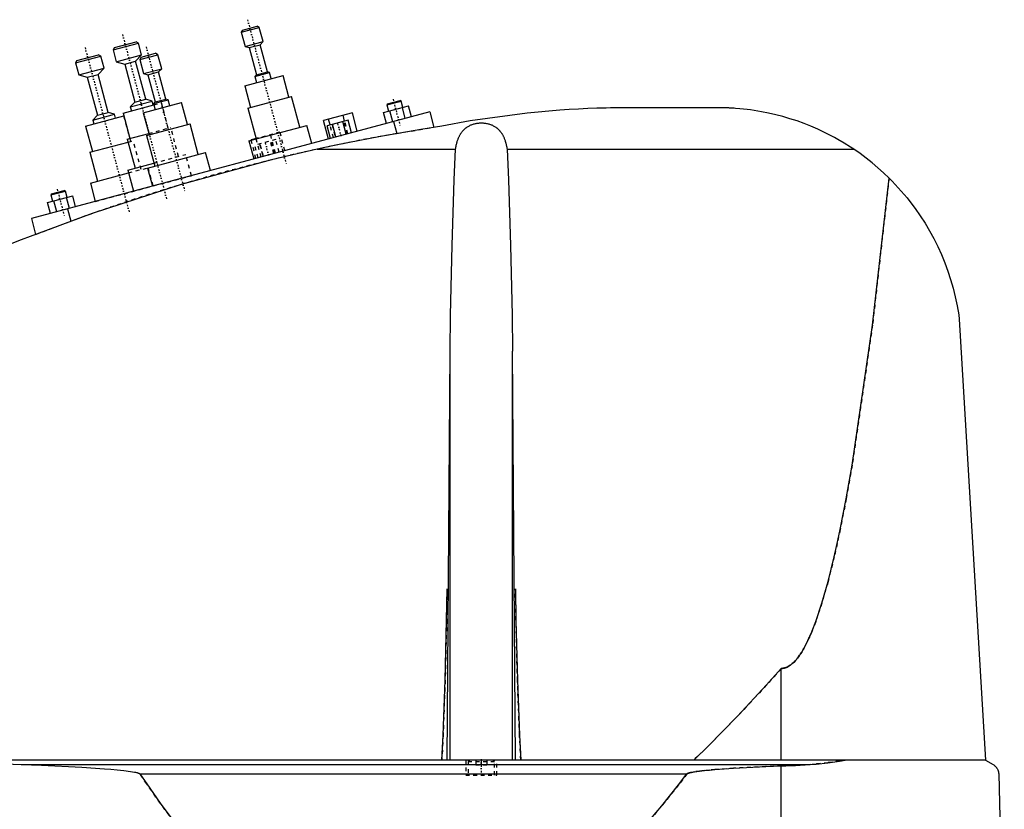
# Model space of a CAD drawing. Extents: x -702 to 174, y -319 to 984.
# Tile 4 of 8: x -563 to -300, y 124 to 335. Entities that reach past the tile are written whole.
import ezdxf

# ---------------------------------------------------------------- set-up
doc = ezdxf.new("R2010")
doc.units = 0
doc.linetypes.add('CENTER', pattern=[1.5, 0.45, -0.5, 0.05, -0.5])
doc.linetypes.add('DASHED', pattern=[2, 1, -1])
for name, color, linetype in [('AM_0', 7, 'CONTINUOUS'), ('AM_3', 7, 'DASHED'), ('AM_7', 7, 'CENTER')]:
    doc.layers.add(name, color=color, linetype=linetype)

msp = doc.modelspace()

# ---------------------------------------------------------------- linework, layer by layer
at = {"layer": 'AM_0', "color": 7, "linetype": 'CONTINUOUS'}
for p, q in [((-504.04, 331.18), (-499.21, 332.47)), ((-503.69, 331.79), (-504.04, 331.18)), ((-504.04, 331.18), (-503.03, 327.41)), ((-503.69, 331.79), (-499.82, 332.82)), ((-499.21, 332.47), (-499.82, 332.82)), ((-498.2, 328.7), (-499.21, 332.47)), ((-538.22, 326.52), (-531.45, 328.33)), ((-537.86, 327.13), (-532.07, 328.68)), ((-531.45, 328.33), (-532.07, 328.68)), ((-530.6, 325.14), (-531.45, 328.33)), ((-503.03, 327.41), (-498.2, 328.7)), ((-499.01, 327.86), (-498.2, 328.7)), ((-537.86, 327.13), (-538.22, 326.52)), ((-538.22, 326.52), (-537.36, 323.33)), ((-503.03, 327.41), (-501.91, 327.09)), ((-501.91, 327.09), (-499.01, 327.86)), ((-501.91, 327.09), (-499.97, 319.84)), ((-497.07, 320.62), (-499.01, 327.86)), ((-548.22, 323.02), (-541.45, 324.83)), ((-547.86, 323.63), (-548.22, 323.02)), ((-547.86, 323.63), (-542.07, 325.18)), ((-541.45, 324.83), (-542.07, 325.18)), ((-540.6, 321.64), (-541.45, 324.83)), ((-537.36, 323.33), (-530.6, 325.14)), ((-537.36, 323.33), (-535.12, 322.69)), ((-535.12, 322.69), (-532.22, 323.46)), ((-532.22, 323.46), (-530.6, 325.14)), ((-529.5, 313.32), (-532.22, 323.46)), ((-531.09, 323.93), (-526.26, 325.22)), ((-530.73, 324.54), (-531.09, 323.93)), ((-531.09, 323.93), (-530.08, 320.16)), ((-530.73, 324.54), (-526.87, 325.58)), ((-526.26, 325.22), (-526.87, 325.58)), ((-525.25, 321.46), (-526.26, 325.22)), ((-548.22, 323.02), (-547.36, 319.83)), ((-547.36, 319.83), (-540.6, 321.64)), ((-542.22, 319.96), (-540.6, 321.64)), ((-535.12, 322.69), (-532.4, 312.55)), ((-530.08, 320.16), (-525.25, 321.46)), ((-528.95, 319.84), (-526.06, 320.62)), ((-526.06, 320.62), (-525.25, 321.46)), ((-524.12, 313.37), (-526.06, 320.62)), ((-500.37, 319.42), (-496.51, 320.46)), ((-499.97, 319.84), (-497.07, 320.62)), ((-496.51, 320.46), (-497.07, 320.62)), ((-496.07, 318.82), (-496.51, 320.46)), ((-547.36, 319.83), (-545.12, 319.19)), ((-545.12, 319.19), (-542.22, 319.96)), ((-545.12, 319.19), (-542.4, 309.05)), ((-539.5, 309.82), (-542.22, 319.96)), ((-530.08, 320.16), (-528.95, 319.84)), ((-528.95, 319.84), (-527.01, 312.6)), ((-503.12, 316.93), (-492.88, 319.67)), ((-499.97, 319.84), (-500.37, 319.42)), ((-500.37, 319.42), (-499.93, 317.78)), ((-491.33, 313.88), (-492.88, 319.67)), ((-503.12, 316.93), (-501.57, 311.13)), ((-533.62, 311.29), (-527.82, 312.84)), ((-532.4, 312.55), (-533.62, 311.29)), ((-532.4, 312.55), (-529.5, 313.32)), ((-527.82, 312.84), (-529.5, 313.32)), ((-527.54, 311.78), (-527.82, 312.84)), ((-527.42, 312.18), (-523.56, 313.21)), ((-527.01, 312.6), (-527.42, 312.18)), ((-527.01, 312.6), (-524.12, 313.37)), ((-523.56, 313.21), (-524.12, 313.37)), ((-523.12, 311.57), (-523.56, 313.21)), ((-502.24, 310.95), (-490.65, 314.06)), ((-488.45, 305.85), (-490.65, 314.06)), ((-465.21, 311.82), (-461.34, 312.85)), ((-465.03, 312.12), (-461.65, 313.03)), ((-461.34, 312.85), (-461.65, 313.03)), ((-460.89, 311.16), (-461.34, 312.85)), ((-453.75, 309.97), (-560, 281.5)), ((-535.55, 309.63), (-527.32, 311.84)), ((-533.62, 311.29), (-533.33, 310.23)), ((-530.17, 309.68), (-519.93, 312.42)), ((-527.42, 312.18), (-526.98, 310.54)), ((-518.37, 306.63), (-519.93, 312.42)), ((-502.24, 310.95), (-500.04, 302.74)), ((-466.08, 309.77), (-459.39, 311.56)), ((-465.03, 312.12), (-465.21, 311.82)), ((-465.21, 311.82), (-464.75, 310.13)), ((-463.63, 307.32), (-464.41, 310.22)), ((-460.29, 308.22), (-461.06, 311.12)), ((-458.61, 308.67), (-459.39, 311.56)), ((-453.75, 309.97), (-452.64, 305.83)), ((-374, 311), (-405.5, 311)), ((-545.55, 306.13), (-535.35, 308.87)), ((-543.62, 307.79), (-537.82, 309.34)), ((-542.4, 309.05), (-543.62, 307.79)), ((-543.62, 307.79), (-543.33, 306.73)), ((-542.4, 309.05), (-539.5, 309.82)), ((-537.82, 309.34), (-539.5, 309.82)), ((-537.54, 308.28), (-537.82, 309.34)), ((-535.55, 309.63), (-533.74, 302.87)), ((-530.17, 309.68), (-528.61, 303.89)), ((-474.39, 309.72), (-482.11, 307.65)), ((-480.79, 302.72), (-482.11, 307.65)), ((-475.53, 307.76), (-481.11, 306.26)), ((-480.34, 306.47), (-480.76, 308.01)), ((-476.02, 304), (-476.93, 307.38)), ((-476.48, 307.5), (-476.89, 309.05)), ((-474.62, 304.38), (-475.53, 307.76)), ((-473.07, 304.79), (-474.39, 309.72)), ((-465.3, 306.87), (-466.08, 309.77)), ((-463.41, 307.38), (-462.55, 304.19)), ((-545.55, 306.13), (-543.74, 299.37)), ((-529.29, 303.7), (-517.7, 306.81)), ((-515.5, 298.6), (-517.7, 306.81)), ((-501.98, 302.22), (-486.52, 306.36)), ((-485.23, 301.54), (-486.52, 306.36)), ((-480.2, 302.88), (-481.11, 306.26)), ((-478.81, 303.26), (-479.71, 306.64)), ((-534.42, 302.69), (-528.7, 304.22)), ((-534.42, 302.69), (-532.35, 294.96)), ((-529.29, 303.7), (-527.09, 295.49)), ((-501.98, 302.22), (-500.68, 297.39)), ((-500.07, 302.84), (-501.43, 302.47)), ((-501.41, 302.38), (-501.43, 302.47)), ((-500.05, 302.74), (-500.08, 302.84)), ((-544.42, 299.19), (-534.21, 301.92)), ((-483.81, 300), (-446.87, 300)), ((-433.13, 300), (-340.66, 300)), ((-544.42, 299.19), (-542.35, 291.46)), ((-529.02, 294.98), (-513.57, 299.12)), ((-512.27, 294.29), (-513.57, 299.12)), ((-534.28, 294.44), (-527.31, 296.31)), ((-534.28, 294.44), (-532.77, 288.8)), ((-529.02, 294.98), (-527.73, 290.15)), ((-544.28, 290.94), (-534.07, 293.68)), ((-554.62, 288.12), (-551.24, 289.02)), ((-550.93, 288.85), (-551.24, 289.02)), ((-544.28, 290.94), (-542.97, 286.06)), ((-555.67, 285.77), (-548.98, 287.56)), ((-554.8, 287.81), (-550.93, 288.85)), ((-554.62, 288.12), (-554.8, 287.81)), ((-554.8, 287.81), (-554.34, 286.12)), ((-550.48, 287.16), (-550.93, 288.85)), ((-549.88, 284.21), (-550.65, 287.11)), ((-548.2, 284.66), (-548.98, 287.56)), ((-554.89, 282.87), (-555.67, 285.77)), ((-553.22, 283.32), (-554, 286.21)), ((-550.34, 284.09), (-549.45, 280.77)), ((-560, 281.5), (-558.87, 277.27)), ((-312.5, 254.62), (-305.5, 137.05)), ((-449.12, 137.05), (-448.33, 246.12)), ((-448.33, 137.05), (-448.33, 246.12)), ((-430.88, 137.05), (-431.67, 246.12)), ((-431.67, 137.05), (-431.67, 246.12)), ((-360, 137.05), (-360, 161.49)), ((-305.5, 137.05), (-697, 137.05)), ((-594.4, 137.05), (-562.76, 135.85)), ((-305.5, 137.05), (-303.5, 135.85)), ((-562.76, 135.85), (-352.3, 135.85)), ((-360, 76.5), (-360, 135.49)), ((-531.04, 133.35), (-385.14, 133.35)), ((-302, 133.35), (-300.5, 76.5))]:
    msp.add_line(p, q, dxfattribs=at)
for points in [[(-405.5, 311, 0), (-406.72, 310.98, 0), (-409.16, 310.91, 0), (-411.61, 310.82, 0), (-412.84, 310.77, 0), (-414.08, 310.71, 0), (-416.55, 310.57, 0), (-419.04, 310.41, 0), (-427.81, 309.63, 0), (-442.95, 307.54, 0), (-450.5, 306.15, 0)], [(-340.66, 300, 0), (-341.49, 300.55, 0), (-343.18, 301.62, 0), (-344.91, 302.63, 0), (-345.78, 303.11, 0), (-346.66, 303.59, 0), (-348.44, 304.49, 0), (-350.25, 305.34, 0), (-352.08, 306.13, 0), (-353.92, 306.86, 0), (-355.79, 307.53, 0), (-356.73, 307.84, 0), (-357.67, 308.14, 0), (-359.56, 308.7, 0), (-361.45, 309.2, 0), (-363.36, 309.63, 0), (-365.27, 310.01, 0), (-367.2, 310.33, 0), (-368.16, 310.47, 0), (-369.12, 310.6, 0), (-371.06, 310.8, 0), (-372.2, 310.89, 0), (-372.53, 310.92, 0), (-372.85, 310.94, 0), (-373.02, 310.95, 0), (-373.18, 310.96, 0), (-373.51, 310.98, 0), (-373.84, 310.99, 0), (-374, 311, 0)], [(-450.5, 306.15, 0), (-456.16, 305.27, 0), (-467.37, 303.33, 0), (-478.39, 301.16, 0), (-483.81, 300, 0)], [(-446.87, 300, 0), (-446.86, 300.1, 0), (-446.83, 300.31, 0), (-446.79, 300.51, 0), (-446.77, 300.61, 0), (-446.75, 300.72, 0), (-446.71, 300.92, 0), (-446.67, 301.12, 0), (-446.62, 301.32, 0), (-446.57, 301.52, 0), (-446.52, 301.72, 0), (-446.49, 301.82, 0), (-446.46, 301.92, 0), (-446.4, 302.12, 0), (-446.34, 302.31, 0), (-446.28, 302.5, 0), (-446.21, 302.69, 0), (-446.13, 302.88, 0), (-446.1, 302.97, 0), (-446.06, 303.06, 0), (-445.98, 303.24, 0), (-445.89, 303.42, 0), (-445.85, 303.51, 0), (-445.8, 303.59, 0), (-445.71, 303.77, 0), (-445.62, 303.93, 0), (-445.57, 304.02, 0), (-445.52, 304.1, 0), (-445.41, 304.26, 0), (-445.3, 304.42, 0), (-445.19, 304.57, 0), (-445.07, 304.72, 0), (-444.95, 304.87, 0), (-444.89, 304.94, 0), (-444.83, 305.01, 0), (-444.7, 305.15, 0), (-444.57, 305.28, 0), (-444.43, 305.41, 0), (-444.29, 305.54, 0), (-444.14, 305.66, 0), (-444.07, 305.71, 0), (-443.99, 305.77, 0), (-443.84, 305.88, 0), (-443.68, 305.99, 0), (-443.52, 306.09, 0), (-443.35, 306.19, 0), (-443.17, 306.28, 0), (-443.08, 306.33, 0), (-442.99, 306.37, 0), (-442.8, 306.46, 0), (-442.61, 306.54, 0), (-442.41, 306.61, 0), (-442.21, 306.68, 0), (-442, 306.74, 0), (-441.9, 306.77, 0), (-441.8, 306.8, 0), (-441.59, 306.85, 0), (-441.38, 306.89, 0), (-441.16, 306.93, 0), (-440.95, 306.96, 0), (-440.74, 306.98, 0), (-440.63, 306.99, 0), (-440.52, 307, 0), (-440.31, 307.01, 0), (-440.1, 307.02, 0), (-440, 307.02, 0), (-439.9, 307.02, 0), (-439.69, 307.01, 0), (-439.48, 307, 0), (-439.37, 306.99, 0), (-439.26, 306.98, 0), (-439.05, 306.96, 0), (-438.84, 306.93, 0), (-438.62, 306.89, 0), (-438.41, 306.85, 0), (-438.2, 306.8, 0), (-438.1, 306.77, 0), (-438, 306.74, 0), (-437.79, 306.68, 0), (-437.59, 306.61, 0), (-437.39, 306.54, 0), (-437.2, 306.46, 0), (-437.01, 306.37, 0), (-436.92, 306.33, 0), (-436.83, 306.28, 0), (-436.65, 306.19, 0), (-436.48, 306.09, 0), (-436.32, 305.99, 0), (-436.16, 305.88, 0), (-436.01, 305.77, 0), (-435.93, 305.71, 0), (-435.86, 305.66, 0), (-435.71, 305.54, 0), (-435.57, 305.41, 0), (-435.43, 305.28, 0), (-435.3, 305.15, 0), (-435.17, 305.01, 0), (-435.11, 304.94, 0), (-435.05, 304.87, 0), (-434.93, 304.72, 0), (-434.81, 304.57, 0), (-434.7, 304.42, 0), (-434.59, 304.26, 0), (-434.48, 304.1, 0), (-434.43, 304.02, 0), (-434.38, 303.93, 0), (-434.29, 303.77, 0), (-434.2, 303.59, 0), (-434.15, 303.51, 0), (-434.11, 303.42, 0), (-434.02, 303.24, 0), (-433.94, 303.06, 0), (-433.9, 302.97, 0), (-433.87, 302.88, 0), (-433.79, 302.69, 0), (-433.72, 302.5, 0), (-433.66, 302.31, 0), (-433.6, 302.12, 0), (-433.54, 301.92, 0), (-433.51, 301.82, 0), (-433.48, 301.72, 0), (-433.43, 301.52, 0), (-433.38, 301.32, 0), (-433.33, 301.12, 0), (-433.29, 300.92, 0), (-433.25, 300.72, 0), (-433.23, 300.61, 0), (-433.21, 300.51, 0), (-433.17, 300.31, 0), (-433.14, 300.1, 0), (-433.13, 300, 0)], [(-483.81, 300, 0), (-495.97, 297.17, 0), (-520.06, 290.59, 0), (-543.79, 282.83, 0), (-555.5, 278.5, 0)], [(-448.33, 246.12, 0), (-448.19, 255.73, 0), (-447.78, 274.34, 0), (-447.21, 291.8, 0), (-446.87, 300, 0)], [(-433.13, 300, 0), (-432.79, 291.8, 0), (-432.22, 274.34, 0), (-431.81, 255.73, 0), (-431.67, 246.12, 0)], [(-331.25, 292.3, 0), (-332.71, 293.71, 0), (-335.77, 296.37, 0), (-338.99, 298.84, 0), (-340.66, 300, 0)], [(-360, 161.49, 0), (-359.98, 161.49, 0), (-359.93, 161.49, 0), (-359.88, 161.49, 0), (-359.86, 161.5, 0), (-359.84, 161.5, 0), (-359.79, 161.5, 0), (-359.74, 161.5, 0), (-359.7, 161.51, 0), (-359.65, 161.51, 0), (-359.6, 161.52, 0), (-359.58, 161.52, 0), (-359.56, 161.52, 0), (-359.51, 161.53, 0), (-359.46, 161.53, 0), (-359.42, 161.54, 0), (-359.37, 161.55, 0), (-359.32, 161.56, 0), (-359.3, 161.56, 0), (-359.28, 161.57, 0), (-359.23, 161.58, 0), (-359.18, 161.59, 0), (-359.16, 161.6, 0), (-359.14, 161.6, 0), (-359.09, 161.61, 0), (-359.04, 161.63, 0), (-359.02, 161.63, 0), (-359, 161.64, 0), (-358.95, 161.65, 0), (-358.9, 161.67, 0), (-358.86, 161.68, 0), (-358.81, 161.7, 0), (-358.76, 161.72, 0), (-358.74, 161.73, 0), (-358.72, 161.73, 0), (-358.67, 161.75, 0), (-358.62, 161.77, 0), (-358.46, 161.84, 0), (-358.18, 161.98, 0), (-357.9, 162.14, 0), (-357.62, 162.32, 0), (-357.48, 162.42, 0), (-357.34, 162.53, 0), (-357.06, 162.76, 0), (-356.78, 163.01, 0), (-356.5, 163.29, 0), (-356.23, 163.59, 0), (-355.95, 163.91, 0), (-355.81, 164.08, 0), (-355.67, 164.25, 0), (-355.39, 164.62, 0), (-355.11, 165.01, 0), (-354.97, 165.21, 0), (-354.83, 165.42, 0), (-354.55, 165.86, 0), (-354.27, 166.32, 0), (-354.13, 166.56, 0), (-354, 166.8, 0), (-353.72, 167.31, 0), (-353.44, 167.83, 0), (-353.16, 168.38, 0), (-352.88, 168.96, 0), (-352.61, 169.55, 0), (-352.47, 169.86, 0), (-352.33, 170.17, 0), (-352.05, 170.81, 0), (-351.78, 171.48, 0), (-350.81, 173.98, 0), (-349.16, 178.92, 0), (-347.51, 184.67, 0), (-345.88, 191.23, 0), (-345.07, 194.81, 0), (-344.27, 198.59, 0), (-342.67, 206.74, 0), (-341.08, 215.68, 0), (-335.67, 253.02, 0), (-331.25, 292.3, 0)], [(-331.25, 292.3, 0), (-330.4, 291.45, 0), (-328.77, 289.71, 0), (-327.2, 287.91, 0), (-326.44, 287, 0), (-325.7, 286.07, 0), (-324.27, 284.17, 0), (-322.92, 282.23, 0), (-321.64, 280.24, 0), (-320.44, 278.21, 0), (-319.31, 276.14, 0), (-318.78, 275.1, 0), (-318.26, 274.04, 0), (-317.29, 271.89, 0), (-316.39, 269.72, 0), (-315.57, 267.5, 0), (-314.83, 265.25, 0), (-314.17, 262.96, 0), (-313.87, 261.8, 0), (-313.59, 260.63, 0), (-313.09, 258.26, 0), (-312.67, 255.85, 0), (-312.5, 254.62, 0)], [(-555.5, 278.5, 0), (-562.76, 275.82, 0), (-577.17, 270.17, 0), (-591.43, 264.15, 0), (-598.5, 261.01, 0)], [(-450.53, 137.05, 0), (-450.19, 143.72, 0), (-449.64, 158.37, 0), (-449.25, 174.39, 0), (-449.12, 182.75, 0)], [(-430.88, 182.75, 0), (-430.75, 174.39, 0), (-430.36, 158.37, 0), (-429.81, 143.72, 0), (-429.47, 137.05, 0)], [(-383.32, 137.05, 0), (-379.43, 140.82, 0), (-371.66, 148.72, 0), (-363.89, 157.11, 0), (-360, 161.49, 0)], [(-352.3, 135.85, 0), (-350.72, 135.99, 0), (-347.58, 136.34, 0), (-344.47, 136.79, 0), (-342.93, 137.05, 0)], [(-562.76, 135.85, 0), (-557.28, 135.66, 0), (-546.52, 135.14, 0), (-540.47, 134.74, 0), (-538.78, 134.6, 0), (-537.11, 134.45, 0), (-536.23, 134.36, 0), (-535.34, 134.26, 0), (-533.54, 134.02, 0), (-532.52, 133.85, 0), (-532.24, 133.79, 0), (-531.96, 133.73, 0), (-531.83, 133.69, 0), (-531.69, 133.65, 0), (-531.54, 133.61, 0), (-531.49, 133.59, 0), (-531.44, 133.57, 0), (-531.42, 133.57, 0), (-531.4, 133.56, 0), (-531.35, 133.54, 0), (-531.3, 133.52, 0), (-531.26, 133.5, 0), (-531.22, 133.48, 0), (-531.17, 133.45, 0), (-531.15, 133.44, 0), (-531.13, 133.43, 0), (-531.11, 133.41, 0), (-531.1, 133.41, 0), (-531.1, 133.4, 0), (-531.09, 133.4, 0), (-531.09, 133.4, 0), (-531.09, 133.39, 0), (-531.08, 133.39, 0), (-531.07, 133.38, 0), (-531.07, 133.38, 0), (-531.06, 133.37, 0), (-531.06, 133.37, 0), (-531.06, 133.37, 0), (-531.05, 133.36, 0), (-531.05, 133.35, 0), (-531.04, 133.35, 0)], [(-385.14, 133.35, 0), (-385.14, 133.35, 0), (-385.13, 133.36, 0), (-385.13, 133.36, 0), (-385.13, 133.36, 0), (-385.12, 133.37, 0), (-385.12, 133.37, 0), (-385.12, 133.37, 0), (-385.11, 133.38, 0), (-385.11, 133.38, 0), (-385.1, 133.39, 0), (-385.1, 133.39, 0), (-385.09, 133.39, 0), (-385.09, 133.39, 0), (-385.08, 133.4, 0), (-385.07, 133.41, 0), (-385.05, 133.42, 0), (-385.03, 133.43, 0), (-385, 133.45, 0), (-384.96, 133.47, 0), (-384.93, 133.48, 0), (-384.9, 133.5, 0), (-384.86, 133.51, 0), (-384.84, 133.52, 0), (-384.83, 133.52, 0), (-384.79, 133.54, 0), (-384.76, 133.55, 0), (-384.63, 133.59, 0), (-384.52, 133.62, 0), (-384.41, 133.65, 0), (-384.18, 133.71, 0), (-383.95, 133.76, 0), (-383.13, 133.91, 0), (-381.81, 134.09, 0), (-381.15, 134.17, 0), (-380.47, 134.24, 0), (-379.1, 134.38, 0), (-377.71, 134.5, 0), (-372.73, 134.85, 0), (-364.12, 135.31, 0), (-360, 135.49, 0)], [(-360, 135.49, 0), (-358.77, 135.5, 0), (-356.22, 135.59, 0), (-353.62, 135.75, 0), (-352.3, 135.85, 0)], [(-303.5, 135.85, 0), (-303.44, 135.82, 0), (-303.33, 135.75, 0), (-303.23, 135.67, 0), (-303.18, 135.63, 0), (-303.12, 135.59, 0), (-303.02, 135.51, 0), (-302.93, 135.42, 0), (-302.83, 135.32, 0), (-302.74, 135.22, 0), (-302.65, 135.12, 0), (-302.61, 135.06, 0), (-302.57, 135.01, 0), (-302.48, 134.89, 0), (-302.4, 134.76, 0), (-302.32, 134.61, 0), (-302.25, 134.44, 0), (-302.2, 134.34, 0), (-302.19, 134.31, 0), (-302.18, 134.27, 0), (-302.17, 134.26, 0), (-302.17, 134.24, 0), (-302.16, 134.21, 0), (-302.14, 134.17, 0), (-302.14, 134.16, 0), (-302.13, 134.14, 0), (-302.12, 134.11, 0), (-302.11, 134.07, 0), (-302.11, 134.05, 0), (-302.1, 134.03, 0), (-302.09, 134, 0), (-302.08, 133.96, 0), (-302.07, 133.92, 0), (-302.06, 133.88, 0), (-302.06, 133.84, 0), (-302.05, 133.81, 0), (-302.05, 133.79, 0), (-302.04, 133.74, 0), (-302.03, 133.7, 0), (-302.02, 133.65, 0), (-302.02, 133.59, 0), (-302.01, 133.54, 0), (-302.01, 133.52, 0), (-302.01, 133.51, 0), (-302.01, 133.5, 0), (-302.01, 133.49, 0), (-302.01, 133.49, 0), (-302.01, 133.48, 0), (-302.01, 133.47, 0), (-302.01, 133.47, 0), (-302.01, 133.46, 0), (-302, 133.45, 0), (-302, 133.44, 0), (-302, 133.43, 0), (-302, 133.43, 0), (-302, 133.42, 0), (-302, 133.41, 0), (-302, 133.4, 0), (-302, 133.39, 0), (-302, 133.38, 0), (-302, 133.38, 0), (-302, 133.37, 0), (-302, 133.36, 0), (-302, 133.35, 0), (-302, 133.35, 0)], [(-531.04, 133.35, 0), (-529.24, 130.69, 0), (-525.62, 125.55, 0), (-522.01, 120.66, 0), (-520.21, 118.31, 0), (-518.4, 116.02, 0), (-514.79, 111.62, 0), (-511.17, 107.47, 0), (-507.56, 103.57, 0), (-503.95, 99.92, 0), (-500.33, 96.51, 0), (-498.53, 94.9, 0), (-496.72, 93.35, 0), (-493.11, 90.44, 0), (-489.49, 87.78, 0), (-485.88, 85.36, 0), (-482.26, 83.19, 0), (-478.65, 81.27, 0), (-476.84, 80.41, 0), (-475.04, 79.6, 0), (-471.42, 78.17, 0), (-467.81, 77, 0), (-466, 76.5, 0)], [(-466, 76.5, 0), (-463.75, 76.74, 0), (-459.26, 77.45, 0), (-454.77, 78.47, 0), (-452.52, 79.09, 0), (-450.27, 79.79, 0), (-445.78, 81.42, 0), (-441.29, 83.35, 0), (-436.8, 85.59, 0), (-432.3, 88.14, 0), (-427.81, 90.99, 0), (-425.56, 92.53, 0), (-423.32, 94.15, 0), (-418.83, 97.61, 0), (-414.33, 101.38, 0), (-409.84, 105.46, 0), (-405.35, 109.84, 0), (-400.86, 114.53, 0), (-398.61, 116.99, 0), (-396.37, 119.53, 0), (-391.88, 124.83, 0), (-387.39, 130.43, 0), (-385.14, 133.35, 0)]]:
    msp.add_polyline3d(points, dxfattribs=at)
at = {"layer": 'AM_3', "color": 6, "linetype": 'DASHED'}
for p, q in [((-527.32, 311.84), (-525.32, 312.37)), ((-523.5, 305.61), (-525.32, 312.37)), ((-535.35, 308.87), (-535.32, 308.87)), ((-533.5, 302.11), (-535.32, 308.87)), ((-475.92, 304.03), (-476.82, 307.41)), ((-475.57, 304.12), (-476.48, 307.5)), ((-528.7, 304.22), (-522.83, 305.79)), ((-520.76, 298.07), (-522.83, 305.79)), ((-479.44, 303.09), (-480.34, 306.47)), ((-479.82, 306.61), (-478.91, 303.23)), ((-462.55, 304.19), (-452.64, 305.83)), ((-534.21, 301.92), (-532.83, 302.29)), ((-530.76, 294.57), (-532.83, 302.29)), ((-500.11, 297.55), (-501.41, 302.38)), ((-494.85, 302.58), (-500.43, 301.09)), ((-493.71, 304.54), (-500.07, 302.84)), ((-498.76, 297.91), (-500.05, 302.74)), ((-495.34, 298.83), (-496.24, 302.21)), ((-494.89, 298.95), (-496.21, 303.87)), ((-495.23, 298.85), (-496.14, 302.23)), ((-493.94, 299.2), (-494.85, 302.58)), ((-492.39, 299.62), (-493.71, 304.54)), ((-499.52, 297.71), (-500.43, 301.09)), ((-499.13, 301.43), (-498.23, 298.05)), ((-498.13, 298.08), (-499.03, 301.46)), ((-527.31, 296.31), (-518.83, 298.58)), ((-517.31, 292.94), (-518.83, 298.58)), ((-534.07, 293.68), (-528.83, 295.08)), ((-527.52, 290.2), (-528.83, 295.08)), ((-542.97, 286.06), (-517.31, 292.94)), ((-558.87, 277.27), (-549.45, 280.77)), ((-444.15, 137.05), (-444.15, 133.05)), ((-443.1, 137.05), (-443.5, 136.65)), ((-443.5, 136.65), (-443.5, 133.05)), ((-443.5, 136.65), (-436.5, 136.65)), ((-441.5, 137.05), (-441.5, 135.8)), ((-440, 137.05), (-440, 135.8)), ((-438.5, 137.05), (-438.5, 135.8)), ((-436.5, 136.65), (-436.9, 137.05)), ((-436.5, 133.05), (-436.5, 136.65)), ((-435.85, 133.05), (-435.85, 137.05)), ((-441.5, 135.8), (-438.5, 135.8)), ((-444.15, 133.05), (-435.85, 133.05))]:
    msp.add_line(p, q, dxfattribs=at)
for points in [[(-331.25, 292.3, 0), (-335.67, 253.02, 0), (-341.08, 215.68, 0), (-342.67, 206.74, 0), (-344.27, 198.59, 0), (-345.07, 194.81, 0), (-345.88, 191.23, 0), (-347.51, 184.67, 0), (-349.16, 178.92, 0), (-350.81, 173.98, 0), (-351.78, 171.48, 0), (-352.05, 170.81, 0), (-352.33, 170.17, 0), (-352.47, 169.86, 0), (-352.61, 169.55, 0), (-352.88, 168.96, 0), (-353.16, 168.38, 0), (-353.44, 167.83, 0), (-353.72, 167.31, 0), (-354, 166.8, 0), (-354.13, 166.56, 0), (-354.27, 166.32, 0), (-354.55, 165.86, 0), (-354.83, 165.42, 0), (-354.97, 165.21, 0), (-355.11, 165.01, 0), (-355.39, 164.62, 0), (-355.67, 164.25, 0), (-355.81, 164.08, 0), (-355.95, 163.91, 0), (-356.23, 163.59, 0), (-356.5, 163.29, 0), (-356.78, 163.01, 0), (-357.06, 162.76, 0), (-357.34, 162.53, 0), (-357.48, 162.42, 0), (-357.62, 162.32, 0), (-357.9, 162.14, 0), (-358.18, 161.98, 0), (-358.46, 161.84, 0), (-358.62, 161.77, 0), (-358.67, 161.75, 0), (-358.72, 161.73, 0), (-358.74, 161.73, 0), (-358.76, 161.72, 0), (-358.81, 161.7, 0), (-358.86, 161.68, 0), (-358.9, 161.67, 0), (-358.95, 161.65, 0), (-359, 161.64, 0), (-359.02, 161.63, 0), (-359.04, 161.63, 0), (-359.09, 161.61, 0), (-359.14, 161.6, 0), (-359.16, 161.6, 0), (-359.18, 161.59, 0), (-359.23, 161.58, 0), (-359.28, 161.57, 0), (-359.3, 161.56, 0), (-359.32, 161.56, 0), (-359.37, 161.55, 0), (-359.42, 161.54, 0), (-359.46, 161.53, 0), (-359.51, 161.53, 0), (-359.56, 161.52, 0), (-359.58, 161.52, 0), (-359.6, 161.52, 0), (-359.65, 161.51, 0), (-359.7, 161.51, 0), (-359.74, 161.5, 0), (-359.79, 161.5, 0), (-359.84, 161.5, 0), (-359.86, 161.5, 0), (-359.88, 161.49, 0), (-359.93, 161.49, 0), (-359.98, 161.49, 0), (-360, 161.49, 0)], [(-449.12, 182.75, 0), (-449.25, 174.39, 0), (-449.64, 158.37, 0), (-450.19, 143.72, 0), (-450.53, 137.05, 0)], [(-429.47, 137.05, 0), (-429.81, 143.72, 0), (-430.36, 158.37, 0), (-430.75, 174.39, 0), (-430.88, 182.75, 0)], [(-360, 161.49, 0), (-363.89, 157.11, 0), (-371.66, 148.72, 0), (-379.43, 140.82, 0), (-383.32, 137.05, 0)], [(-342.93, 137.05, 0), (-344.47, 136.79, 0), (-347.58, 136.34, 0), (-350.72, 135.99, 0), (-352.3, 135.85, 0)], [(-360, 135.49, 0), (-364.12, 135.31, 0), (-372.73, 134.85, 0), (-377.71, 134.5, 0), (-379.1, 134.38, 0), (-380.47, 134.24, 0), (-381.15, 134.17, 0), (-381.81, 134.09, 0), (-383.13, 133.91, 0), (-383.95, 133.76, 0), (-384.18, 133.71, 0), (-384.41, 133.65, 0), (-384.52, 133.62, 0), (-384.63, 133.59, 0), (-384.76, 133.55, 0), (-384.79, 133.54, 0), (-384.83, 133.52, 0), (-384.84, 133.52, 0), (-384.86, 133.51, 0), (-384.9, 133.5, 0), (-384.93, 133.48, 0), (-384.96, 133.47, 0), (-385, 133.45, 0), (-385.03, 133.43, 0), (-385.05, 133.42, 0), (-385.07, 133.41, 0), (-385.08, 133.4, 0), (-385.09, 133.39, 0), (-385.09, 133.39, 0), (-385.1, 133.39, 0), (-385.1, 133.39, 0), (-385.11, 133.38, 0), (-385.11, 133.38, 0), (-385.12, 133.37, 0), (-385.12, 133.37, 0), (-385.12, 133.37, 0), (-385.13, 133.36, 0), (-385.13, 133.36, 0), (-385.13, 133.36, 0), (-385.14, 133.35, 0), (-385.14, 133.35, 0)], [(-352.3, 135.85, 0), (-353.62, 135.75, 0), (-356.22, 135.59, 0), (-358.77, 135.5, 0), (-360, 135.49, 0)], [(-466, 76.5, 0), (-467.81, 77, 0), (-471.42, 78.17, 0), (-475.04, 79.6, 0), (-476.84, 80.41, 0), (-478.65, 81.27, 0), (-482.26, 83.19, 0), (-485.88, 85.36, 0), (-489.49, 87.78, 0), (-493.11, 90.44, 0), (-496.72, 93.35, 0), (-498.53, 94.9, 0), (-500.33, 96.51, 0), (-503.95, 99.92, 0), (-507.56, 103.57, 0), (-511.17, 107.47, 0), (-514.79, 111.62, 0), (-518.4, 116.02, 0), (-520.21, 118.31, 0), (-522.01, 120.66, 0), (-525.62, 125.55, 0), (-529.24, 130.69, 0), (-531.04, 133.35, 0)], [(-385.14, 133.35, 0), (-387.39, 130.43, 0), (-391.88, 124.83, 0), (-396.37, 119.53, 0), (-398.61, 116.99, 0), (-400.86, 114.53, 0), (-405.35, 109.84, 0), (-409.84, 105.46, 0), (-414.33, 101.38, 0), (-418.83, 97.61, 0), (-423.32, 94.15, 0), (-425.56, 92.53, 0), (-427.81, 90.99, 0), (-432.3, 88.14, 0), (-436.8, 85.59, 0), (-441.29, 83.35, 0), (-445.78, 81.42, 0), (-450.27, 79.79, 0), (-452.52, 79.09, 0), (-454.77, 78.47, 0), (-459.26, 77.45, 0), (-463.75, 76.74, 0), (-466, 76.5, 0)]]:
    msp.add_polyline3d(points, dxfattribs=at)
msp.add_arc((-376.43, -188.33), 500, 99.9188, 110.246, dxfattribs=at)
at = {"layer": 'AM_7', "color": 4, "linetype": 'CENTER'}
for p, q in [((-502.36, 334.55), (-491.96, 295.77)), ((-535.69, 330.62), (-523.95, 286.79)), ((-545.69, 327.12), (-533.95, 283.29)), ((-529.4, 327.3), (-519.01, 288.52)), ((-463.54, 313.32), (-461.67, 306.34)), ((-477.37, 303.46), (-478.36, 307.18)), ((-496.69, 298.28), (-497.68, 302)), ((-553.13, 289.31), (-551.26, 282.34)), ((-440, 137.25), (-440, 132.85))]:
    msp.add_line(p, q, dxfattribs=at)

doc.saveas('drawing.dxf')
